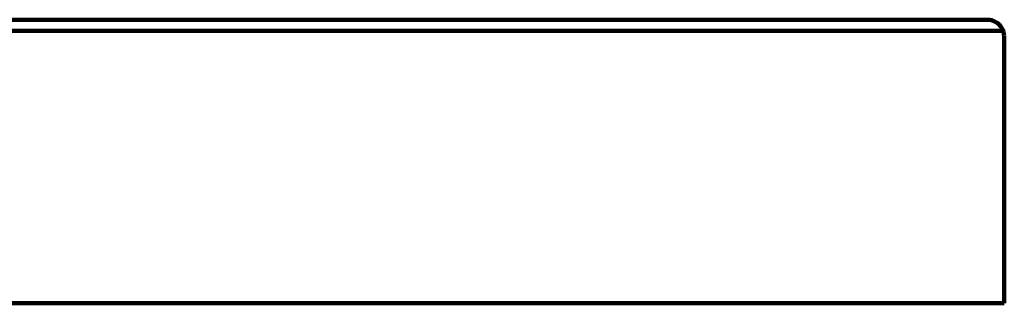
# Model space of a CAD drawing. Header units: millimetres. Extents: x -74 to 325, y -291 to 343.
# Tile 3 of 4: x 148 to 325, y -34 to 17. Entities that reach past the tile are written whole.
import ezdxf

# ---------------------------------------------------------------- set-up
doc = ezdxf.new("R2010")
doc.units = ezdxf.units.MM
doc.header["$MEASUREMENT"] = 0
doc.layers.add('Laag 1', color=7, linetype='Continuous', lineweight=0)

msp = doc.modelspace()

# ---------------------------------------------------------------- linework, layer by layer
at = {"layer": 'Laag 1', "color": 18, "lineweight": 211, "true_color": 0x010000}
for p, q in [((147.89, 17.15), (144.43, 17.15)), ((151.35, 17.15), (147.89, 17.15)), ((154.72, 17.15), (151.35, 17.15)), ((158.09, 17.15), (154.72, 17.15)), ((161.55, 17.15), (158.09, 17.15)), ((164.92, 17.15), (161.55, 17.15)), ((168.21, 17.15), (164.92, 17.15)), ((171.58, 17.15), (168.21, 17.15)), ((174.95, 17.15), (171.58, 17.15)), ((178.32, 17.15), (174.95, 17.15)), ((181.61, 17.15), (178.32, 17.15)), ((184.9, 17.15), (181.61, 17.15)), ((188.18, 17.15), (184.9, 17.15)), ((191.39, 17.15), (188.18, 17.15)), ((194.59, 17.15), (191.39, 17.15)), ((197.79, 17.15), (194.59, 17.15)), ((201, 17.15), (197.79, 17.15)), ((204.2, 17.15), (201, 17.15)), ((207.32, 17.15), (204.2, 17.15)), ((210.44, 17.15), (207.32, 17.15)), ((213.56, 17.15), (210.44, 17.15)), ((216.6, 17.15), (213.56, 17.15)), ((219.63, 17.15), (216.6, 17.15)), ((222.66, 17.15), (219.63, 17.15)), ((225.62, 17.15), (222.66, 17.15)), ((228.57, 17.15), (225.62, 17.15)), ((231.52, 17.15), (228.57, 17.15)), ((234.39, 17.15), (231.52, 17.15)), ((237.25, 17.15), (234.39, 17.15)), ((240.03, 17.15), (237.25, 17.15)), ((242.81, 17.15), (240.03, 17.15)), ((245.59, 17.15), (242.81, 17.15)), ((248.21, 17.15), (245.59, 17.15)), ((250.91, 17.15), (248.21, 17.15)), ((253.52, 17.15), (250.91, 17.15)), ((256.13, 17.15), (253.52, 17.15)), ((258.66, 17.15), (256.13, 17.15)), ((261.19, 17.15), (258.66, 17.15)), ((263.64, 17.15), (261.19, 17.15)), ((266.08, 17.15), (263.64, 17.15)), ((268.44, 17.15), (266.08, 17.15)), ((270.8, 17.15), (268.44, 17.15)), ((273.08, 17.15), (270.8, 17.15)), ((275.35, 17.15), (273.08, 17.15)), ((277.55, 17.15), (275.35, 17.15)), ((279.74, 17.15), (277.55, 17.15)), ((281.76, 17.15), (279.74, 17.15)), ((283.87, 17.15), (281.76, 17.15)), ((285.89, 17.15), (283.87, 17.15)), ((287.83, 17.15), (285.89, 17.15)), ((289.77, 17.15), (287.83, 17.15)), ((291.62, 17.15), (289.77, 17.15)), ((293.4, 17.15), (291.62, 17.15)), ((295.17, 17.15), (293.4, 17.15)), ((296.85, 17.15), (295.17, 17.15)), ((298.54, 17.15), (296.85, 17.15)), ((300.14, 17.15), (298.54, 17.15)), ((301.66, 17.15), (300.14, 17.15)), ((303.17, 17.15), (301.66, 17.15)), ((304.53, 17.15), (303.17, 17.15)), ((305.96, 17.15), (304.53, 17.15)), ((307.3, 17.15), (305.96, 17.15)), ((308.57, 17.15), (307.3, 17.15)), ((309.75, 17.15), (308.57, 17.15)), ((310.93, 17.15), (309.75, 17.15)), ((312.03, 17.15), (310.93, 17.15)), ((313.04, 17.15), (312.03, 17.15)), ((314.05, 17.15), (313.04, 17.15)), ((314.97, 17.15), (314.05, 17.15)), ((315.82, 17.15), (314.97, 17.15)), ((316.66, 17.15), (315.82, 17.15)), ((317.42, 17.15), (316.66, 17.15)), ((318.1, 17.15), (317.42, 17.15)), ((318.69, 17.15), (318.1, 17.15)), ((319.28, 17.15), (318.69, 17.15)), ((319.78, 17.15), (319.28, 17.15)), ((320.2, 17.15), (319.78, 17.15)), ((320.62, 17.15), (320.2, 17.15)), ((320.96, 17.15), (320.62, 17.15)), ((321.21, 17.15), (320.96, 17.15)), ((321.47, 17.15), (321.21, 17.15)), ((321.63, 17.15), (321.47, 17.15)), ((321.72, 17.15), (321.63, 17.15)), ((321.73, 17.15), (322.15, 17.15)), ((322.15, 17.15), (322.48, 17.06)), ((322.48, 17.06), (322.91, 16.9)), ((322.91, 16.9), (323.24, 16.73)), ((323.24, 16.73), (323.5, 16.57)), ((323.5, 16.57), (323.84, 16.32)), ((323.84, 16.32), (324.09, 15.99)), ((324.09, 15.99), (324.34, 15.65)), ((146.36, 15.16), (149.82, 15.16)), ((149.82, 15.16), (153.27, 15.16)), ((153.27, 15.16), (156.73, 15.16)), ((156.73, 15.16), (160.1, 15.16)), ((160.1, 15.16), (163.56, 15.16)), ((163.56, 15.16), (166.93, 15.16)), ((166.93, 15.16), (170.39, 15.16)), ((170.39, 15.16), (173.76, 15.16)), ((173.76, 15.16), (177.14, 15.16)), ((177.14, 15.16), (180.42, 15.16)), ((180.42, 15.16), (183.8, 15.16)), ((183.8, 15.16), (187.08, 15.16)), ((187.08, 15.16), (190.37, 15.16)), ((190.37, 15.16), (193.66, 15.16)), ((193.66, 15.16), (196.95, 15.16)), ((196.95, 15.16), (200.15, 15.16)), ((200.15, 15.16), (203.36, 15.16)), ((203.36, 15.16), (206.56, 15.16)), ((206.56, 15.16), (209.68, 15.16)), ((209.68, 15.16), (212.88, 15.16)), ((212.88, 15.16), (216, 15.16)), ((216, 15.16), (219.04, 15.16)), ((219.04, 15.16), (222.07, 15.16)), ((222.07, 15.16), (225.11, 15.16)), ((225.11, 15.16), (228.14, 15.16)), ((228.14, 15.16), (231.09, 15.16)), ((231.09, 15.16), (234.04, 15.16)), ((234.04, 15.16), (236.91, 15.16)), ((236.91, 15.16), (239.78, 15.16)), ((239.78, 15.16), (242.64, 15.16)), ((242.64, 15.16), (245.43, 15.16)), ((245.43, 15.16), (248.13, 15.16)), ((248.13, 15.16), (250.91, 15.16)), ((250.91, 15.16), (253.6, 15.16)), ((253.6, 15.16), (256.22, 15.16)), ((256.22, 15.16), (258.83, 15.16)), ((258.83, 15.16), (261.36, 15.16)), ((261.36, 15.16), (263.89, 15.16)), ((263.89, 15.16), (266.33, 15.16)), ((266.33, 15.16), (268.87, 15.16)), ((268.87, 15.16), (271.23, 15.16)), ((271.23, 15.16), (273.59, 15.16)), ((273.59, 15.16), (275.86, 15.16)), ((275.86, 15.16), (278.14, 15.16)), ((278.14, 15.16), (280.33, 15.16)), ((280.33, 15.16), (282.52, 15.16)), ((282.52, 15.16), (284.63, 15.16)), ((284.63, 15.16), (286.65, 15.16)), ((286.65, 15.16), (288.68, 15.16)), ((288.68, 15.16), (290.62, 15.16)), ((290.62, 15.16), (292.56, 15.16)), ((292.56, 15.16), (294.41, 15.16)), ((294.41, 15.16), (296.27, 15.16)), ((296.27, 15.16), (298.03, 15.16)), ((298.03, 15.16), (299.72, 15.16)), ((299.72, 15.16), (301.41, 15.16)), ((301.41, 15.16), (303.01, 15.16)), ((303.01, 15.16), (304.53, 15.16)), ((304.53, 15.16), (306.05, 15.16)), ((306.05, 15.16), (307.48, 15.16)), ((307.48, 15.16), (308.92, 15.16)), ((308.92, 15.16), (310.18, 15.16)), ((310.18, 15.16), (311.53, 15.16)), ((311.53, 15.16), (312.71, 15.16)), ((312.71, 15.16), (313.89, 15.16)), ((313.89, 15.16), (314.98, 15.16)), ((314.98, 15.16), (315.99, 15.16)), ((315.99, 15.16), (317.01, 15.16)), ((317.01, 15.16), (317.93, 15.16)), ((317.93, 15.16), (318.78, 15.16)), ((318.78, 15.16), (319.62, 15.16)), ((319.62, 15.16), (320.38, 15.16)), ((320.38, 15.16), (321.05, 15.16)), ((321.05, 15.16), (321.73, 15.16)), ((321.73, 15.16), (322.23, 15.16)), ((322.23, 15.16), (322.74, 15.16)), ((322.74, 15.16), (323.25, 15.16)), ((323.25, 15.16), (323.58, 15.16)), ((323.58, 15.16), (324.01, 15.16)), ((324.01, 15.16), (324.26, 15.16)), ((324.26, 15.16), (324.43, 15.16)), ((324.34, 15.65), (324.51, 15.32)), ((324.43, 15.16), (324.6, 15.16)), ((324.51, 15.32), (324.59, 14.99)), ((324.59, 14.99), (324.68, 14.58)), ((324.6, 15.16), (324.68, 15.16)), ((324.68, 15.16), (324.76, 15.16)), ((324.68, 14.58), (324.76, 14.25)), ((324.76, -33.78), (324.76, 14.19)), ((146.36, -33.78), (149.82, -33.78)), ((149.82, -33.78), (153.27, -33.78)), ((153.27, -33.78), (156.73, -33.78)), ((156.73, -33.78), (160.1, -33.78)), ((160.1, -33.78), (163.56, -33.78)), ((163.56, -33.78), (166.93, -33.78)), ((166.93, -33.78), (170.39, -33.78)), ((170.39, -33.78), (173.76, -33.78)), ((173.76, -33.78), (177.13, -33.78)), ((177.13, -33.78), (180.42, -33.78)), ((180.42, -33.78), (183.8, -33.78)), ((183.8, -33.78), (187.08, -33.78)), ((187.08, -33.78), (190.37, -33.78)), ((190.37, -33.78), (193.66, -33.78)), ((193.66, -33.78), (196.95, -33.78)), ((196.95, -33.78), (200.15, -33.78)), ((200.15, -33.78), (203.35, -33.78)), ((203.35, -33.78), (206.56, -33.78)), ((206.56, -33.78), (209.68, -33.78)), ((209.68, -33.78), (212.88, -33.78)), ((212.88, -33.78), (216, -33.78)), ((216, -33.78), (219.04, -33.78)), ((219.04, -33.78), (222.07, -33.78)), ((222.07, -33.78), (225.11, -33.78)), ((225.11, -33.78), (228.14, -33.78)), ((228.14, -33.78), (231.09, -33.78)), ((231.09, -33.78), (234.05, -33.78)), ((234.05, -33.78), (236.91, -33.78)), ((236.91, -33.78), (239.78, -33.78)), ((239.78, -33.78), (242.64, -33.78)), ((242.64, -33.78), (245.43, -33.78)), ((245.43, -33.78), (248.12, -33.78)), ((248.12, -33.78), (250.9, -33.78)), ((250.9, -33.78), (253.6, -33.78)), ((253.6, -33.78), (256.22, -33.78)), ((256.22, -33.78), (258.83, -33.78)), ((258.83, -33.78), (261.36, -33.78)), ((261.36, -33.78), (263.89, -33.78)), ((263.89, -33.78), (266.34, -33.78)), ((266.34, -33.78), (268.86, -33.78)), ((268.86, -33.78), (271.22, -33.78)), ((271.22, -33.78), (273.59, -33.78)), ((273.59, -33.78), (275.86, -33.78)), ((275.86, -33.78), (278.14, -33.78)), ((278.14, -33.78), (280.33, -33.78)), ((280.33, -33.78), (282.52, -33.78)), ((282.52, -33.78), (284.63, -33.78)), ((284.63, -33.78), (286.65, -33.78)), ((286.65, -33.78), (288.68, -33.78)), ((288.68, -33.78), (290.62, -33.78)), ((290.62, -33.78), (292.56, -33.78)), ((292.56, -33.78), (294.41, -33.78)), ((294.41, -33.78), (296.27, -33.78)), ((296.27, -33.78), (298.04, -33.78)), ((298.04, -33.78), (299.72, -33.78)), ((299.72, -33.78), (301.41, -33.78)), ((301.41, -33.78), (303.01, -33.78)), ((303.01, -33.78), (304.53, -33.78)), ((304.53, -33.78), (306.05, -33.78)), ((306.05, -33.78), (307.48, -33.78)), ((307.48, -33.78), (308.91, -33.78)), ((308.91, -33.78), (310.18, -33.78)), ((310.18, -33.78), (311.52, -33.78)), ((311.52, -33.78), (312.71, -33.78)), ((312.71, -33.78), (313.89, -33.78)), ((313.89, -33.78), (314.98, -33.78)), ((314.98, -33.78), (316, -33.78)), ((316, -33.78), (317.01, -33.78)), ((317.01, -33.78), (317.93, -33.78)), ((317.93, -33.78), (318.78, -33.78)), ((318.78, -33.78), (319.62, -33.78)), ((319.62, -33.78), (320.38, -33.78)), ((320.38, -33.78), (321.05, -33.78)), ((321.05, -33.78), (321.73, -33.78)), ((321.73, -33.78), (322.23, -33.78)), ((322.23, -33.78), (322.74, -33.78)), ((322.74, -33.78), (323.24, -33.78)), ((323.24, -33.78), (323.58, -33.78)), ((323.58, -33.78), (324, -33.78)), ((324, -33.78), (324.26, -33.78)), ((324.26, -33.78), (324.43, -33.78)), ((324.43, -33.78), (324.59, -33.78)), ((324.59, -33.78), (324.68, -33.78)), ((324.68, -33.78), (324.76, -33.78))]:
    msp.add_line(p, q, dxfattribs=at)

doc.saveas('drawing.dxf')
